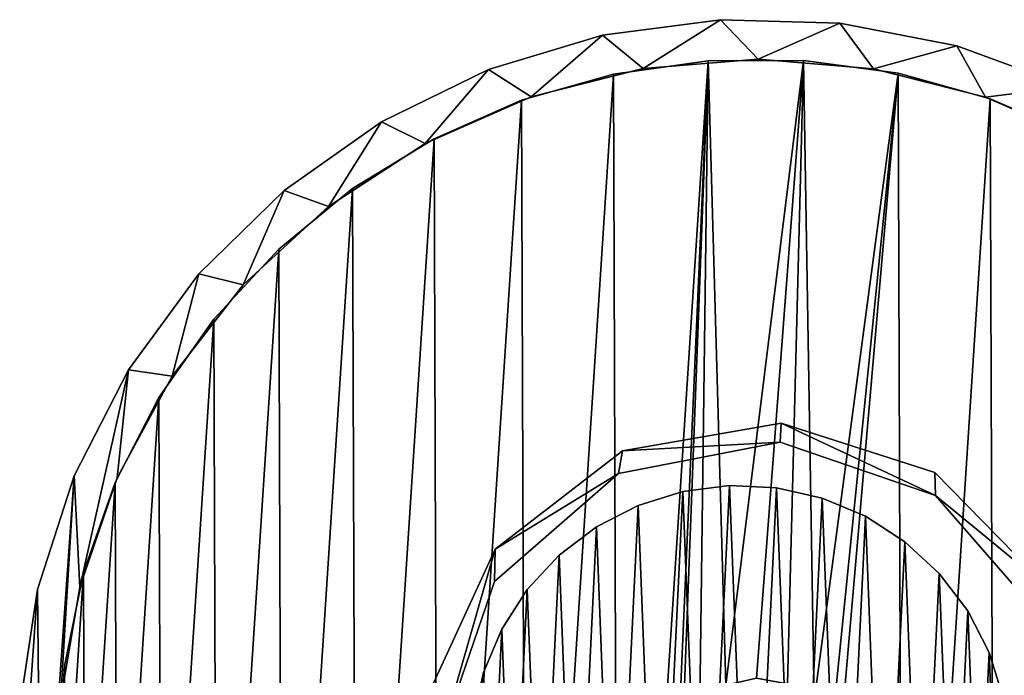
# Model space of a CAD drawing. Header units: millimetres. Extents: x 9.3 to 64.2, y -24.2 to 30.7.
# Tile 5 of 6: x 9.3 to 45.9, y 6.4 to 30.7. Entities that reach past the tile are written whole.
import ezdxf

# ---------------------------------------------------------------- set-up
doc = ezdxf.new("R2010")
doc.units = ezdxf.units.MM
doc.header["$LTSCALE"] = 25.4
doc.layers.get('0').update_dxf_attribs({"true_color": 0xff5454})

# ---------------------------------------------------------------- blocks, each defined once
blk = doc.blocks.new('LASER-8797.STL')
at = {"color": 250, "true_color": 0x262626}
mesh = blk.add_polyface(dxfattribs=at)
corners = [(9.954, 9.546, 1246.24), (9.336, 0.746, 1246.24), (9.29, 5.171, 1246.24), (10.091, -3.615, 1246.24), (11.312, 13.759, 1246.24), (10.811, 5.396, 1246.24), (10.811, 1.101, 1246.24), (11.519, 9.631, 1246.24), (13.328, 17.699, 1246.24), (12.914, 13.692, 1246.24), (14.958, 17.468, 1246.24), (15.949, 21.264, 1246.24), (17.597, 20.857, 1246.24), (19.109, 24.363, 1246.24), (20.756, 23.764, 1246.24), (22.725, 26.915, 1246.24), (24.352, 26.112, 1246.24), (26.703, 28.854, 1246.24), (28.284, 27.837, 1246.24), (30.941, 30.129, 1246.24), (32.447, 28.89, 1246.24), (35.329, 30.709, 1246.24), (36.727, 29.244, 1246.24), (39.752, 30.577, 1246.24), (41.006, 28.889, 1246.24), (44.097, 29.737, 1246.24), (45.169, 27.834, 1246.24), (48.252, 28.21, 1246.24), (49.101, 26.108, 1246.24), (52.107, 26.038, 1246.24), (52.695, 23.759, 1246.24), (55.564, 23.275, 1246.24), (55.854, 20.85, 1246.24), (58.534, 19.993, 1246.24), (58.491, 17.461, 1246.24), (60.534, 13.684, 1246.24), (60.938, 16.277, 1246.24), (61.928, 9.622, 1246.24), (61.908, 14.286, 1246.24), (62.715, 12.224, 1246.24), (62.634, 5.387, 1246.24), (11.537, -7.798, 1246.24), (11.517, -3.134, 1246.24), (12.91, -7.196, 1246.24), (13.634, -11.695, 1246.24), (14.954, -10.973, 1246.24), (16.33, -15.205, 1246.24), (17.59, -14.362, 1246.24), (19.553, -18.238, 1246.24), (20.749, -17.271, 1246.24), (23.221, -20.714, 1246.24), (24.344, -19.62, 1246.24), (27.239, -22.569, 1246.24), (28.276, -21.346, 1246.24), (31.503, -23.756, 1246.24), (32.438, -22.401, 1246.24), (35.902, -24.244, 1246.24), (36.718, -22.756, 1246.24), (40.322, -24.019, 1246.24), (40.997, -22.402, 1246.24), (44.648, -23.089, 1246.24), (45.16, -21.349, 1246.24), (48.77, -21.477, 1246.24), (49.093, -19.624, 1246.24), (52.579, -19.224, 1246.24), (52.688, -17.276, 1246.24), (55.978, -16.389, 1246.24), (55.848, -14.369, 1246.24), (58.486, -10.98, 1246.24), (58.878, -13.046, 1246.24), (60.531, -7.204, 1246.24), (61.204, -9.281, 1246.24), (61.926, -3.143, 1246.24), (62.896, -5.192, 1246.24), (62.633, 1.093, 1246.24), (63.819, 7.938, 1246.24), (63.911, -0.884, 1246.24), (64.221, 3.531, 1246.24)]
mesh.append_faces([[corners[k] for k in face] for face in [(0, 1, 2), (76, 75, 77)]], dxfattribs={"vtx0": -1, "color": 250})
mesh.append_faces([[corners[k] for k in face] for face in [(1, 0, 3), (5, 4, 7), (7, 8, 9), (9, 8, 10), (10, 11, 12), (12, 13, 14), (14, 15, 16), (16, 17, 18), (18, 19, 20), (20, 21, 22), (22, 23, 24), (24, 25, 26), (26, 27, 28), (28, 29, 30), (30, 31, 32), (32, 33, 34), (34, 33, 35), (35, 36, 37), (37, 39, 40), (41, 43, 44), (44, 45, 46), (46, 47, 48), (48, 49, 50), (50, 51, 52), (52, 53, 54), (54, 55, 56), (56, 57, 58), (58, 59, 60), (60, 61, 62), (62, 63, 64), (64, 65, 66), (66, 68, 69), (69, 70, 71), (71, 72, 73), (73, 75, 76)]], dxfattribs={"vtx0": -1, "vtx1": -1, "color": 250})
mesh.append_faces([[corners[k] for k in face] for face in [(3, 4, 5), (73, 40, 39)]], dxfattribs={"vtx0": -1, "vtx1": -1, "vtx2": -1, "color": 250})
mesh.append_faces([[corners[k] for k in face] for face in [(3, 0, 4), (3, 5, 6), (7, 4, 8), (10, 8, 11), (12, 11, 13), (14, 13, 15), (16, 15, 17), (18, 17, 19), (20, 19, 21), (22, 21, 23), (24, 23, 25), (26, 25, 27), (28, 27, 29), (30, 29, 31), (32, 31, 33), (35, 33, 36), (37, 36, 38), (37, 38, 39), (6, 41, 3), (41, 6, 42), (41, 42, 43), (44, 43, 45), (46, 45, 47), (48, 47, 49), (50, 49, 51), (52, 51, 53), (54, 53, 55), (56, 55, 57), (58, 57, 59), (60, 59, 61), (62, 61, 63), (64, 63, 65), (66, 65, 67), (66, 67, 68), (69, 68, 70), (71, 70, 72), (73, 72, 74), (73, 74, 40), (73, 39, 75)]], dxfattribs={"vtx0": -1, "vtx2": -1, "color": 250})
mesh = blk.add_polyface(dxfattribs=at)
corners = [(11.537, -7.798, 1322.24), (10.811, 1.101, 1322.24), (10.091, -3.615, 1322.24), (11.517, -3.134, 1322.24), (12.91, -7.196, 1322.24), (13.634, -11.695, 1322.24), (14.954, -10.973, 1322.24), (16.33, -15.205, 1322.24), (17.59, -14.362, 1322.24), (19.553, -18.238, 1322.24), (20.749, -17.271, 1322.24), (23.221, -20.714, 1322.24), (24.344, -19.62, 1322.24), (27.239, -22.569, 1322.24), (28.276, -21.346, 1322.24), (31.503, -23.756, 1322.24), (32.438, -22.401, 1322.24), (35.902, -24.244, 1322.24), (36.718, -22.756, 1322.24), (40.322, -24.019, 1322.24), (40.997, -22.402, 1322.24), (44.648, -23.089, 1322.24), (45.16, -21.349, 1322.24), (48.77, -21.477, 1322.24), (49.093, -19.624, 1322.24), (52.579, -19.224, 1322.24), (52.688, -17.276, 1322.24), (55.978, -16.389, 1322.24), (55.848, -14.369, 1322.24), (58.486, -10.98, 1322.24), (58.878, -13.046, 1322.24), (60.531, -7.204, 1322.24), (61.204, -9.281, 1322.24), (61.926, -3.143, 1322.24), (62.896, -5.192, 1322.24), (62.633, 1.093, 1322.24), (62.634, 5.387, 1322.24), (62.715, 12.224, 1322.24), (63.819, 7.938, 1322.24), (63.911, -0.884, 1322.24), (64.221, 3.531, 1322.24), (9.336, 0.746, 1322.24), (9.954, 9.546, 1322.24), (9.29, 5.171, 1322.24), (11.312, 13.759, 1322.24), (10.811, 5.396, 1322.24), (11.519, 9.631, 1322.24), (13.328, 17.699, 1322.24), (12.914, 13.692, 1322.24), (14.958, 17.468, 1322.24), (15.949, 21.264, 1322.24), (17.597, 20.857, 1322.24), (19.109, 24.363, 1322.24), (20.756, 23.764, 1322.24), (22.725, 26.915, 1322.24), (24.352, 26.112, 1322.24), (26.703, 28.854, 1322.24), (28.284, 27.837, 1322.24), (30.941, 30.129, 1322.24), (32.447, 28.89, 1322.24), (35.329, 30.709, 1322.24), (36.727, 29.244, 1322.24), (39.752, 30.577, 1322.24), (41.006, 28.889, 1322.24), (44.097, 29.737, 1322.24), (45.169, 27.834, 1322.24), (48.252, 28.21, 1322.24), (49.101, 26.108, 1322.24), (52.107, 26.038, 1322.24), (52.695, 23.759, 1322.24), (55.564, 23.275, 1322.24), (55.854, 20.85, 1322.24), (58.534, 19.993, 1322.24), (58.491, 17.461, 1322.24), (60.534, 13.684, 1322.24), (60.938, 16.277, 1322.24), (61.928, 9.622, 1322.24), (61.908, 14.286, 1322.24)]
mesh.append_faces([[corners[k] for k in face] for face in [(38, 39, 40), (41, 42, 43)]], dxfattribs={"vtx0": -1, "color": 250})
mesh.append_faces([[corners[k] for k in face] for face in [(0, 1, 2), (1, 0, 3), (3, 0, 4), (4, 5, 6), (6, 7, 8), (8, 9, 10), (10, 11, 12), (12, 13, 14), (14, 15, 16), (16, 17, 18), (18, 19, 20), (20, 21, 22), (22, 23, 24), (24, 25, 26), (26, 27, 28), (28, 27, 29), (29, 30, 31), (31, 32, 33), (33, 34, 35), (35, 34, 36), (37, 34, 38), (42, 2, 44), (45, 2, 1), (44, 46, 47), (47, 49, 50), (50, 51, 52), (52, 53, 54), (54, 55, 56), (56, 57, 58), (58, 59, 60), (60, 61, 62), (62, 63, 64), (64, 65, 66), (66, 67, 68), (68, 69, 70), (70, 71, 72), (72, 74, 75), (75, 76, 77), (77, 76, 37)]], dxfattribs={"vtx0": -1, "vtx1": -1, "color": 250})
mesh.append_faces([[corners[k] for k in face] for face in [(36, 34, 37), (44, 2, 45)]], dxfattribs={"vtx0": -1, "vtx1": -1, "vtx2": -1, "color": 250})
mesh.append_faces([[corners[k] for k in face] for face in [(4, 0, 5), (6, 5, 7), (8, 7, 9), (10, 9, 11), (12, 11, 13), (14, 13, 15), (16, 15, 17), (18, 17, 19), (20, 19, 21), (22, 21, 23), (24, 23, 25), (26, 25, 27), (29, 27, 30), (31, 30, 32), (33, 32, 34), (38, 34, 39), (42, 41, 2), (44, 45, 46), (47, 46, 48), (47, 48, 49), (50, 49, 51), (52, 51, 53), (54, 53, 55), (56, 55, 57), (58, 57, 59), (60, 59, 61), (62, 61, 63), (64, 63, 65), (66, 65, 67), (68, 67, 69), (70, 69, 71), (72, 71, 73), (72, 73, 74), (75, 74, 76), (37, 76, 36)]], dxfattribs={"vtx0": -1, "vtx2": -1, "color": 250})
mesh = blk.add_polyface(dxfattribs=at)
corners = [(30.941, 30.129, 1322.24), (35.329, 30.709, 1246.24), (30.941, 30.129, 1246.24), (35.329, 30.709, 1322.24)]
mesh.append_faces([[corners[k] for k in face] for face in [(0, 1, 2), (1, 0, 3)]], dxfattribs={"vtx0": -1, "color": 250})
mesh = blk.add_polyface(dxfattribs=at)
corners = [(35.329, 30.709, 1322.24), (39.752, 30.577, 1246.24), (35.329, 30.709, 1246.24), (39.752, 30.577, 1322.24)]
mesh.append_faces([[corners[k] for k in face] for face in [(0, 1, 2), (1, 0, 3)]], dxfattribs={"vtx0": -1, "color": 250})
mesh = blk.add_polyface(dxfattribs=at)
corners = [(39.752, 30.577, 1322.24), (44.097, 29.737, 1246.24), (39.752, 30.577, 1246.24), (44.097, 29.737, 1322.24)]
mesh.append_faces([[corners[k] for k in face] for face in [(0, 1, 2), (1, 0, 3)]], dxfattribs={"vtx0": -1, "color": 250})
mesh = blk.add_polyface(dxfattribs=at)
corners = [(26.703, 28.854, 1322.24), (30.941, 30.129, 1246.24), (26.703, 28.854, 1246.24), (30.941, 30.129, 1322.24)]
mesh.append_faces([[corners[k] for k in face] for face in [(0, 1, 2), (1, 0, 3)]], dxfattribs={"vtx0": -1, "color": 250})
mesh = blk.add_polyface(dxfattribs=at)
corners = [(44.097, 29.737, 1322.24), (48.252, 28.21, 1246.24), (44.097, 29.737, 1246.24), (48.252, 28.21, 1322.24)]
mesh.append_faces([[corners[k] for k in face] for face in [(0, 1, 2), (1, 0, 3)]], dxfattribs={"vtx0": -1, "color": 250})
mesh = blk.add_polyface(dxfattribs=at)
corners = [(35.037, -22.701, 1249.04), (33.723, 3.183, 1249.04), (31.52, -22.23, 1249.04), (33.975, 2.039, 1249.04), (34.645, 1.08, 1249.04), (35.631, 0.449, 1249.04), (38.585, -22.689, 1249.04), (36.784, 0.245, 1249.04), (37.927, 0.497, 1249.04), (38.887, 1.167, 1249.04), (42.099, -22.194, 1249.04), (39.517, 2.153, 1249.04), (39.722, 3.306, 1249.04), (41.925, 28.718, 1249.04), (45.345, 27.772, 1249.04), (45.513, -21.225, 1249.04), (48.605, 26.37, 1249.04), (48.763, -19.8, 1249.04), (51.643, 24.536, 1249.04), (51.789, -17.946, 1249.04), (54.404, 22.306, 1249.04), (54.534, -15.697, 1249.04), (56.835, 19.721, 1249.04), (56.947, -13.095, 1249.04), (58.891, 16.829, 1249.04), (58.983, -10.189, 1249.04), (60.534, 13.684, 1249.04), (60.605, -7.033, 1249.04), (61.734, 10.344, 1249.04), (61.782, -3.685, 1249.04), (62.468, 6.872, 1249.04), (62.492, -0.208, 1249.04), (62.722, 3.333, 1249.04), (10.977, -0.384, 1249.04), (10.952, 6.696, 1249.04), (10.722, 3.155, 1249.04), (11.663, 10.173, 1249.04), (11.711, -3.856, 1249.04), (12.839, 13.521, 1249.04), (12.91, -7.196, 1249.04), (14.461, 16.677, 1249.04), (14.554, -10.341, 1249.04), (16.498, 19.583, 1249.04), (16.61, -13.233, 1249.04), (18.911, 22.185, 1249.04), (19.041, -15.818, 1249.04), (21.656, 24.434, 1249.04), (21.801, -18.048, 1249.04), (24.682, 26.288, 1249.04), (24.84, -19.882, 1249.04), (27.932, 27.713, 1249.04), (28.099, -21.284, 1249.04), (31.345, 28.682, 1249.04), (34.859, 29.177, 1249.04), (33.928, 4.335, 1249.04), (34.558, 5.321, 1249.04), (35.518, 5.992, 1249.04), (38.408, 29.189, 1249.04), (36.661, 6.243, 1249.04), (37.813, 6.039, 1249.04), (38.8, 5.408, 1249.04), (39.47, 4.449, 1249.04)]
mesh.append_faces([[corners[k] for k in face] for face in [(30, 31, 32), (33, 34, 35)]], dxfattribs={"vtx0": -1, "color": 250})
mesh.append_faces([[corners[k] for k in face] for face in [(0, 1, 2), (1, 0, 3), (3, 0, 4), (4, 0, 5), (5, 6, 7), (7, 6, 8), (8, 6, 9), (9, 10, 11), (11, 10, 12), (13, 10, 14), (14, 15, 16), (16, 17, 18), (18, 19, 20), (20, 21, 22), (22, 23, 24), (24, 25, 26), (26, 27, 28), (28, 29, 30), (34, 33, 36), (36, 37, 38), (38, 39, 40), (40, 41, 42), (42, 43, 44), (44, 45, 46), (46, 47, 48), (48, 49, 50), (50, 51, 52), (52, 2, 53), (53, 56, 57), (57, 60, 13)]], dxfattribs={"vtx0": -1, "vtx1": -1, "color": 250})
mesh.append_faces([[corners[k] for k in face] for face in [(12, 10, 13), (53, 2, 1)]], dxfattribs={"vtx0": -1, "vtx1": -1, "vtx2": -1, "color": 250})
mesh.append_faces([[corners[k] for k in face] for face in [(5, 0, 6), (9, 6, 10), (14, 10, 15), (16, 15, 17), (18, 17, 19), (20, 19, 21), (22, 21, 23), (24, 23, 25), (26, 25, 27), (28, 27, 29), (30, 29, 31), (36, 33, 37), (38, 37, 39), (40, 39, 41), (42, 41, 43), (44, 43, 45), (46, 45, 47), (48, 47, 49), (50, 49, 51), (52, 51, 2), (53, 1, 54), (53, 54, 55), (53, 55, 56), (57, 56, 58), (57, 58, 59), (57, 59, 60), (13, 60, 61), (13, 61, 12)]], dxfattribs={"vtx0": -1, "vtx2": -1, "color": 250})
mesh = blk.add_polyface(dxfattribs=at)
corners = [(10.952, 6.696, 1248.24), (10.977, -0.384, 1248.24), (10.722, 3.155, 1248.24), (11.663, 10.173, 1248.24), (11.711, -3.856, 1248.24), (12.839, 13.521, 1248.24), (12.91, -7.196, 1248.24), (14.461, 16.677, 1248.24), (14.554, -10.341, 1248.24), (16.498, 19.583, 1248.24), (16.61, -13.233, 1248.24), (18.911, 22.185, 1248.24), (19.041, -15.818, 1248.24), (21.656, 24.434, 1248.24), (21.801, -18.048, 1248.24), (24.682, 26.288, 1248.24), (24.84, -19.882, 1248.24), (27.932, 27.713, 1248.24), (28.099, -21.284, 1248.24), (31.345, 28.682, 1248.24), (31.52, -22.23, 1248.24), (34.859, 29.177, 1248.24), (33.723, 3.183, 1248.24), (33.928, 4.335, 1248.24), (34.558, 5.321, 1248.24), (35.518, 5.992, 1248.24), (38.408, 29.189, 1248.24), (36.661, 6.243, 1248.24), (37.813, 6.039, 1248.24), (38.8, 5.408, 1248.24), (41.925, 28.718, 1248.24), (39.47, 4.449, 1248.24), (39.722, 3.306, 1248.24), (35.037, -22.701, 1248.24), (33.975, 2.039, 1248.24), (34.645, 1.08, 1248.24), (35.631, 0.449, 1248.24), (38.585, -22.689, 1248.24), (36.784, 0.245, 1248.24), (37.927, 0.497, 1248.24), (38.887, 1.167, 1248.24), (42.099, -22.194, 1248.24), (39.517, 2.153, 1248.24), (45.345, 27.772, 1248.24), (45.513, -21.225, 1248.24), (48.605, 26.37, 1248.24), (48.763, -19.8, 1248.24), (51.643, 24.536, 1248.24), (51.789, -17.946, 1248.24), (54.404, 22.306, 1248.24), (54.534, -15.697, 1248.24), (56.835, 19.721, 1248.24), (56.947, -13.095, 1248.24), (58.891, 16.829, 1248.24), (58.983, -10.189, 1248.24), (60.534, 13.684, 1248.24), (60.605, -7.033, 1248.24), (61.734, 10.344, 1248.24), (61.782, -3.685, 1248.24), (62.468, 6.872, 1248.24), (62.492, -0.208, 1248.24), (62.722, 3.333, 1248.24)]
mesh.append_faces([[corners[k] for k in face] for face in [(0, 1, 2), (60, 59, 61)]], dxfattribs={"vtx0": -1, "color": 250})
mesh.append_faces([[corners[k] for k in face] for face in [(1, 3, 4), (4, 5, 6), (6, 7, 8), (8, 9, 10), (10, 11, 12), (12, 13, 14), (14, 15, 16), (16, 17, 18), (18, 19, 20), (22, 21, 23), (23, 21, 24), (24, 21, 25), (25, 26, 27), (27, 26, 28), (28, 26, 29), (29, 30, 31), (31, 30, 32), (33, 36, 37), (37, 40, 41), (41, 43, 44), (44, 45, 46), (46, 47, 48), (48, 49, 50), (50, 51, 52), (52, 53, 54), (54, 55, 56), (56, 57, 58), (58, 59, 60)]], dxfattribs={"vtx0": -1, "vtx1": -1, "color": 250})
mesh.append_faces([[corners[k] for k in face] for face in [(20, 21, 22), (41, 32, 30)]], dxfattribs={"vtx0": -1, "vtx1": -1, "vtx2": -1, "color": 250})
mesh.append_faces([[corners[k] for k in face] for face in [(1, 0, 3), (4, 3, 5), (6, 5, 7), (8, 7, 9), (10, 9, 11), (12, 11, 13), (14, 13, 15), (16, 15, 17), (18, 17, 19), (20, 19, 21), (25, 21, 26), (29, 26, 30), (22, 33, 20), (33, 22, 34), (33, 34, 35), (33, 35, 36), (37, 36, 38), (37, 38, 39), (37, 39, 40), (41, 40, 42), (41, 42, 32), (41, 30, 43), (44, 43, 45), (46, 45, 47), (48, 47, 49), (50, 49, 51), (52, 51, 53), (54, 53, 55), (56, 55, 57), (58, 57, 59)]], dxfattribs={"vtx0": -1, "vtx2": -1, "color": 250})
mesh = blk.add_polyface(dxfattribs=at)
corners = [(31.345, 28.682, 1249.04), (34.859, 29.177, 1248.24), (31.345, 28.682, 1248.24), (34.859, 29.177, 1249.04)]
mesh.append_faces([[corners[k] for k in face] for face in [(0, 1, 2), (1, 0, 3)]], dxfattribs={"vtx0": -1, "color": 250})
mesh = blk.add_polyface(dxfattribs=at)
corners = [(36.727, 29.244, 1322.24), (32.447, 28.89, 1246.24), (36.727, 29.244, 1246.24), (32.447, 28.89, 1322.24)]
mesh.append_faces([[corners[k] for k in face] for face in [(0, 1, 2), (1, 0, 3)]], dxfattribs={"vtx0": -1, "color": 250})
mesh = blk.add_polyface(dxfattribs=at)
corners = [(34.859, 29.177, 1249.04), (38.408, 29.189, 1248.24), (34.859, 29.177, 1248.24), (38.408, 29.189, 1249.04)]
mesh.append_faces([[corners[k] for k in face] for face in [(0, 1, 2), (1, 0, 3)]], dxfattribs={"vtx0": -1, "color": 250})
mesh = blk.add_polyface(dxfattribs=at)
corners = [(41.006, 28.889, 1322.24), (36.727, 29.244, 1246.24), (41.006, 28.889, 1246.24), (36.727, 29.244, 1322.24)]
mesh.append_faces([[corners[k] for k in face] for face in [(0, 1, 2), (1, 0, 3)]], dxfattribs={"vtx0": -1, "color": 250})
mesh = blk.add_polyface(dxfattribs=at)
corners = [(38.408, 29.189, 1249.04), (41.925, 28.718, 1248.24), (38.408, 29.189, 1248.24), (41.925, 28.718, 1249.04)]
mesh.append_faces([[corners[k] for k in face] for face in [(0, 1, 2), (1, 0, 3)]], dxfattribs={"vtx0": -1, "color": 250})
mesh = blk.add_polyface(dxfattribs=at)
corners = [(22.725, 26.915, 1322.24), (26.703, 28.854, 1246.24), (22.725, 26.915, 1246.24), (26.703, 28.854, 1322.24)]
mesh.append_faces([[corners[k] for k in face] for face in [(0, 1, 2), (1, 0, 3)]], dxfattribs={"vtx0": -1, "color": 250})
mesh = blk.add_polyface(dxfattribs=at)
corners = [(27.932, 27.713, 1249.04), (31.345, 28.682, 1248.24), (27.932, 27.713, 1248.24), (31.345, 28.682, 1249.04)]
mesh.append_faces([[corners[k] for k in face] for face in [(0, 1, 2), (1, 0, 3)]], dxfattribs={"vtx0": -1, "color": 250})
mesh = blk.add_polyface(dxfattribs=at)
corners = [(32.447, 28.89, 1322.24), (28.284, 27.837, 1246.24), (32.447, 28.89, 1246.24), (28.284, 27.837, 1322.24)]
mesh.append_faces([[corners[k] for k in face] for face in [(0, 1, 2), (1, 0, 3)]], dxfattribs={"vtx0": -1, "color": 250})
mesh = blk.add_polyface(dxfattribs=at)
corners = [(45.169, 27.834, 1322.24), (41.006, 28.889, 1246.24), (45.169, 27.834, 1246.24), (41.006, 28.889, 1322.24)]
mesh.append_faces([[corners[k] for k in face] for face in [(0, 1, 2), (1, 0, 3)]], dxfattribs={"vtx0": -1, "color": 250})
mesh = blk.add_polyface(dxfattribs=at)
corners = [(41.925, 28.718, 1249.04), (45.345, 27.772, 1248.24), (41.925, 28.718, 1248.24), (45.345, 27.772, 1249.04)]
mesh.append_faces([[corners[k] for k in face] for face in [(0, 1, 2), (1, 0, 3)]], dxfattribs={"vtx0": -1, "color": 250})
mesh = blk.add_polyface(dxfattribs=at)
corners = [(28.284, 27.837, 1322.24), (24.352, 26.112, 1246.24), (28.284, 27.837, 1246.24), (24.352, 26.112, 1322.24)]
mesh.append_faces([[corners[k] for k in face] for face in [(0, 1, 2), (1, 0, 3)]], dxfattribs={"vtx0": -1, "color": 250})
mesh = blk.add_polyface(dxfattribs=at)
corners = [(49.101, 26.108, 1322.24), (45.169, 27.834, 1246.24), (49.101, 26.108, 1246.24), (45.169, 27.834, 1322.24)]
mesh.append_faces([[corners[k] for k in face] for face in [(0, 1, 2), (1, 0, 3)]], dxfattribs={"vtx0": -1, "color": 250})
mesh = blk.add_polyface(dxfattribs=at)
corners = [(24.682, 26.288, 1249.04), (27.932, 27.713, 1248.24), (24.682, 26.288, 1248.24), (27.932, 27.713, 1249.04)]
mesh.append_faces([[corners[k] for k in face] for face in [(0, 1, 2), (1, 0, 3)]], dxfattribs={"vtx0": -1, "color": 250})
mesh = blk.add_polyface(dxfattribs=at)
corners = [(45.345, 27.772, 1249.04), (48.605, 26.37, 1248.24), (45.345, 27.772, 1248.24), (48.605, 26.37, 1249.04)]
mesh.append_faces([[corners[k] for k in face] for face in [(0, 1, 2), (1, 0, 3)]], dxfattribs={"vtx0": -1, "color": 250})
mesh = blk.add_polyface(dxfattribs=at)
corners = [(19.109, 24.363, 1322.24), (22.725, 26.915, 1246.24), (19.109, 24.363, 1246.24), (22.725, 26.915, 1322.24)]
mesh.append_faces([[corners[k] for k in face] for face in [(0, 1, 2), (1, 0, 3)]], dxfattribs={"vtx0": -1, "color": 250})
mesh = blk.add_polyface(dxfattribs=at)
corners = [(24.352, 26.112, 1322.24), (20.756, 23.764, 1246.24), (24.352, 26.112, 1246.24), (20.756, 23.764, 1322.24)]
mesh.append_faces([[corners[k] for k in face] for face in [(0, 1, 2), (1, 0, 3)]], dxfattribs={"vtx0": -1, "color": 250})
mesh = blk.add_polyface(dxfattribs=at)
corners = [(21.656, 24.434, 1249.04), (24.682, 26.288, 1248.24), (21.656, 24.434, 1248.24), (24.682, 26.288, 1249.04)]
mesh.append_faces([[corners[k] for k in face] for face in [(0, 1, 2), (1, 0, 3)]], dxfattribs={"vtx0": -1, "color": 250})
mesh = blk.add_polyface(dxfattribs=at)
corners = [(15.949, 21.264, 1322.24), (19.109, 24.363, 1246.24), (15.949, 21.264, 1246.24), (19.109, 24.363, 1322.24)]
mesh.append_faces([[corners[k] for k in face] for face in [(0, 1, 2), (1, 0, 3)]], dxfattribs={"vtx0": -1, "color": 250})
mesh = blk.add_polyface(dxfattribs=at)
corners = [(18.911, 22.185, 1249.04), (21.656, 24.434, 1248.24), (18.911, 22.185, 1248.24), (21.656, 24.434, 1249.04)]
mesh.append_faces([[corners[k] for k in face] for face in [(0, 1, 2), (1, 0, 3)]], dxfattribs={"vtx0": -1, "color": 250})
mesh = blk.add_polyface(dxfattribs=at)
corners = [(20.756, 23.764, 1322.24), (17.597, 20.857, 1246.24), (20.756, 23.764, 1246.24), (17.597, 20.857, 1322.24)]
mesh.append_faces([[corners[k] for k in face] for face in [(0, 1, 2), (1, 0, 3)]], dxfattribs={"vtx0": -1, "color": 250})
mesh = blk.add_polyface(dxfattribs=at)
corners = [(18.911, 22.185, 1249.04), (16.498, 19.583, 1248.24), (16.498, 19.583, 1249.04), (18.911, 22.185, 1248.24)]
mesh.append_faces([[corners[k] for k in face] for face in [(0, 1, 2), (1, 0, 3)]], dxfattribs={"vtx0": -1, "color": 250})
mesh = blk.add_polyface(dxfattribs=at)
corners = [(15.949, 21.264, 1322.24), (13.328, 17.699, 1246.24), (13.328, 17.699, 1322.24), (15.949, 21.264, 1246.24)]
mesh.append_faces([[corners[k] for k in face] for face in [(0, 1, 2), (1, 0, 3)]], dxfattribs={"vtx0": -1, "color": 250})
mesh = blk.add_polyface(dxfattribs=at)
corners = [(17.597, 20.857, 1246.24), (14.958, 17.468, 1322.24), (14.958, 17.468, 1246.24), (17.597, 20.857, 1322.24)]
mesh.append_faces([[corners[k] for k in face] for face in [(0, 1, 2), (1, 0, 3)]], dxfattribs={"vtx0": -1, "color": 250})
mesh = blk.add_polyface(dxfattribs=at)
corners = [(16.498, 19.583, 1249.04), (14.461, 16.677, 1248.24), (14.461, 16.677, 1249.04), (16.498, 19.583, 1248.24)]
mesh.append_faces([[corners[k] for k in face] for face in [(0, 1, 2), (1, 0, 3)]], dxfattribs={"vtx0": -1, "color": 250})
mesh = blk.add_polyface(dxfattribs=at)
corners = [(13.328, 17.699, 1322.24), (11.312, 13.759, 1246.24), (11.312, 13.759, 1322.24), (13.328, 17.699, 1246.24)]
mesh.append_faces([[corners[k] for k in face] for face in [(0, 1, 2), (1, 0, 3)]], dxfattribs={"vtx0": -1, "color": 250})
mesh = blk.add_polyface(dxfattribs=at)
corners = [(14.958, 17.468, 1246.24), (12.914, 13.692, 1322.24), (12.914, 13.692, 1246.24), (14.958, 17.468, 1322.24)]
mesh.append_faces([[corners[k] for k in face] for face in [(0, 1, 2), (1, 0, 3)]], dxfattribs={"vtx0": -1, "color": 250})
mesh = blk.add_polyface(dxfattribs=at)
corners = [(14.461, 16.677, 1249.04), (12.839, 13.521, 1248.24), (12.839, 13.521, 1249.04), (14.461, 16.677, 1248.24)]
mesh.append_faces([[corners[k] for k in face] for face in [(0, 1, 2), (1, 0, 3)]], dxfattribs={"vtx0": -1, "color": 250})
mesh = blk.add_polyface(dxfattribs=at)
corners = [(24.757, -0.374, 522.416), (26.122, -1.939, 522.416), (24.95, 4.056, 522.416), (27.809, -5.52, 522.416), (30.133, -6.545, 522.416), (32.903, -8.658, 522.416), (35.911, -8.528, 522.416), (35.863, -9.226, 522.416), (38.872, -9.07, 522.416), (41.905, -7.357, 522.416), (44.348, -6.66, 522.416), (46.511, -3.345, 522.416), (48.077, -1.982, 522.416), (48.494, 2.432, 522.416), (49.205, 3.894, 522.416), (24.446, 5.601, 522.416), (26.948, 11.036, 522.416), (26.933, 9.833, 522.416), (31.539, 13.845, 522.416), (31.688, 14.686, 522.416), (37.534, 15.016, 522.416), (37.582, 15.714, 522.416), (43.311, 13.033, 522.416), (43.279, 13.886, 522.416), (47.474, 9.62, 522.416), (47.323, 8.427, 522.416)]
mesh.append_faces([[corners[k] for k in face] for face in [(1, 3, 4), (4, 5, 6), (6, 8, 9), (9, 10, 11), (11, 12, 13), (15, 2, 16), (16, 18, 19), (19, 20, 21), (21, 22, 23), (23, 22, 24), (24, 13, 14)]], dxfattribs={"vtx0": -1, "vtx1": -1, "color": 250})
mesh.append_faces([[corners[k] for k in face] for face in [(0, 1, 2), (1, 0, 3), (4, 3, 5), (6, 5, 7), (6, 7, 8), (9, 8, 10), (11, 10, 12), (13, 12, 14), (2, 15, 0), (16, 2, 17), (16, 17, 18), (19, 18, 20), (21, 20, 22), (24, 22, 25), (24, 25, 13)]], dxfattribs={"vtx0": -1, "vtx2": -1, "color": 250})
mesh = blk.add_polyface(dxfattribs=at)
corners = [(24.446, 5.601, 22.416), (24.95, 4.056, 22.416), (24.757, -0.374, 22.416), (26.948, 11.036, 22.416), (26.933, 9.833, 22.416), (31.539, 13.845, 22.416), (31.688, 14.686, 22.416), (37.534, 15.016, 22.416), (37.582, 15.714, 22.416), (43.311, 13.033, 22.416), (43.279, 13.886, 22.416), (47.474, 9.62, 22.416), (47.323, 8.427, 22.416), (48.494, 2.432, 22.416), (49.205, 3.894, 22.416), (26.122, -1.939, 22.416), (27.809, -5.52, 22.416), (30.133, -6.545, 22.416), (32.903, -8.658, 22.416), (35.911, -8.528, 22.416), (35.863, -9.226, 22.416), (38.872, -9.07, 22.416), (41.905, -7.357, 22.416), (44.348, -6.66, 22.416), (46.511, -3.345, 22.416), (48.077, -1.982, 22.416)]
mesh.append_faces([[corners[k] for k in face] for face in [(0, 1, 2), (1, 3, 4), (4, 3, 5), (5, 6, 7), (7, 8, 9), (9, 11, 12), (12, 11, 13), (2, 15, 16), (15, 2, 1), (16, 17, 18), (18, 19, 20), (20, 19, 21), (21, 22, 23), (23, 24, 25), (25, 13, 14)]], dxfattribs={"vtx0": -1, "vtx1": -1, "color": 250})
mesh.append_faces([[corners[k] for k in face] for face in [(1, 0, 3), (5, 3, 6), (7, 6, 8), (9, 8, 10), (9, 10, 11), (13, 11, 14), (16, 15, 17), (18, 17, 19), (21, 19, 22), (23, 22, 24), (25, 24, 13)]], dxfattribs={"vtx0": -1, "vtx2": -1, "color": 250})
mesh = blk.add_polyface(dxfattribs=at)
corners = [(31.688, 14.686, 522.416), (37.582, 15.714, 22.416), (31.688, 14.686, 22.416), (37.582, 15.714, 522.416)]
mesh.append_faces([[corners[k] for k in face] for face in [(0, 1, 2), (1, 0, 3)]], dxfattribs={"vtx0": -1, "color": 250})
mesh = blk.add_polyface(dxfattribs=at)
corners = [(37.582, 15.714, 522.416), (43.279, 13.886, 22.416), (37.582, 15.714, 22.416), (43.279, 13.886, 522.416)]
mesh.append_faces([[corners[k] for k in face] for face in [(0, 1, 2), (1, 0, 3)]], dxfattribs={"vtx0": -1, "color": 250})
mesh = blk.add_polyface(dxfattribs=at)
corners = [(37.534, 15.016, 522.416), (31.539, 13.845, 22.416), (37.534, 15.016, 22.416), (31.539, 13.845, 522.416)]
mesh.append_faces([[corners[k] for k in face] for face in [(0, 1, 2), (1, 0, 3)]], dxfattribs={"vtx0": -1, "color": 250})
mesh = blk.add_polyface(dxfattribs=at)
corners = [(43.311, 13.033, 522.416), (37.534, 15.016, 22.416), (43.311, 13.033, 22.416), (37.534, 15.016, 522.416)]
mesh.append_faces([[corners[k] for k in face] for face in [(0, 1, 2), (1, 0, 3)]], dxfattribs={"vtx0": -1, "color": 250})
mesh = blk.add_polyface(dxfattribs=at)
corners = [(26.948, 11.036, 522.416), (31.688, 14.686, 22.416), (26.948, 11.036, 22.416), (31.688, 14.686, 522.416)]
mesh.append_faces([[corners[k] for k in face] for face in [(0, 1, 2), (1, 0, 3)]], dxfattribs={"vtx0": -1, "color": 250})
mesh = blk.add_polyface(dxfattribs=at)
corners = [(11.312, 13.759, 1322.24), (9.954, 9.546, 1246.24), (9.954, 9.546, 1322.24), (11.312, 13.759, 1246.24)]
mesh.append_faces([[corners[k] for k in face] for face in [(0, 1, 2), (1, 0, 3)]], dxfattribs={"vtx0": -1, "color": 250})
mesh = blk.add_polyface(dxfattribs=at)
corners = [(12.914, 13.692, 1246.24), (11.519, 9.631, 1322.24), (11.519, 9.631, 1246.24), (12.914, 13.692, 1322.24)]
mesh.append_faces([[corners[k] for k in face] for face in [(0, 1, 2), (1, 0, 3)]], dxfattribs={"vtx0": -1, "color": 250})
mesh = blk.add_polyface(dxfattribs=at)
corners = [(31.539, 13.845, 522.416), (26.933, 9.833, 22.416), (31.539, 13.845, 22.416), (26.933, 9.833, 522.416)]
mesh.append_faces([[corners[k] for k in face] for face in [(0, 1, 2), (1, 0, 3)]], dxfattribs={"vtx0": -1, "color": 250})
mesh = blk.add_polyface(dxfattribs=at)
corners = [(43.279, 13.886, 22.416), (47.474, 9.62, 522.416), (47.474, 9.62, 22.416), (43.279, 13.886, 522.416)]
mesh.append_faces([[corners[k] for k in face] for face in [(0, 1, 2), (1, 0, 3)]], dxfattribs={"vtx0": -1, "color": 250})
mesh = blk.add_polyface(dxfattribs=at)
corners = [(12.839, 13.521, 1249.04), (11.663, 10.173, 1248.24), (11.663, 10.173, 1249.04), (12.839, 13.521, 1248.24)]
mesh.append_faces([[corners[k] for k in face] for face in [(0, 1, 2), (1, 0, 3)]], dxfattribs={"vtx0": -1, "color": 250})
at = {"color": 7, "true_color": 0xffffff}
mesh = blk.add_polyface(dxfattribs=at)
corners = [(26.14, 4.761, 27.223), (26.275, 1.29, 27.223), (26.056, 3.02, 27.223), (26.525, 6.461, 27.223), (26.792, -0.374, 27.223), (27.199, 8.068, 27.223), (27.589, -1.924, 27.223), (28.143, 9.534, 27.223), (28.644, -3.312, 27.223), (29.326, 10.814, 27.223), (29.924, -4.496, 27.223), (30.714, 11.868, 27.223), (31.39, -5.439, 27.223), (32.264, 12.666, 27.223), (32.997, -6.113, 27.223), (33.929, 13.183, 27.223), (34.697, -6.498, 27.223), (35.658, 13.402, 27.223), (36.438, -6.582, 27.223), (37.399, 13.318, 27.223), (38.167, -6.363, 27.223), (39.099, 12.933, 27.223), (39.832, -5.846, 27.223), (40.706, 12.259, 27.223), (41.382, -5.049, 27.223), (42.172, 11.315, 27.223), (42.77, -3.994, 27.223), (43.452, 10.132, 27.223), (43.953, -2.714, 27.223), (44.507, 8.744, 27.223), (44.897, -1.248, 27.223), (45.304, 7.194, 27.223), (45.571, 0.359, 27.223), (45.821, 5.529, 27.223), (45.956, 2.059, 27.223), (46.04, 3.8, 27.223)]
mesh.append_faces([[corners[k] for k in face] for face in [(0, 1, 2), (34, 33, 35)]], dxfattribs={"vtx0": -1, "color": 7})
mesh.append_faces([[corners[k] for k in face] for face in [(1, 3, 4), (4, 5, 6), (6, 7, 8), (8, 9, 10), (10, 11, 12), (12, 13, 14), (14, 15, 16), (16, 17, 18), (18, 19, 20), (20, 21, 22), (22, 23, 24), (24, 25, 26), (26, 27, 28), (28, 29, 30), (30, 31, 32), (32, 33, 34)]], dxfattribs={"vtx0": -1, "vtx1": -1, "color": 7})
mesh.append_faces([[corners[k] for k in face] for face in [(1, 0, 3), (4, 3, 5), (6, 5, 7), (8, 7, 9), (10, 9, 11), (12, 11, 13), (14, 13, 15), (16, 15, 17), (18, 17, 19), (20, 19, 21), (22, 21, 23), (24, 23, 25), (26, 25, 27), (28, 27, 29), (30, 29, 31), (32, 31, 33)]], dxfattribs={"vtx0": -1, "vtx2": -1, "color": 7})
mesh = blk.add_polyface(dxfattribs=at)
corners = [(26.275, 1.29, 63.223), (26.14, 4.761, 63.223), (26.056, 3.02, 63.223), (26.525, 6.461, 63.223), (26.792, -0.374, 63.223), (27.199, 8.068, 63.223), (27.589, -1.924, 63.223), (28.143, 9.534, 63.223), (28.644, -3.312, 63.223), (29.326, 10.814, 63.223), (29.924, -4.496, 63.223), (30.714, 11.868, 63.223), (31.39, -5.439, 63.223), (32.264, 12.666, 63.223), (32.997, -6.113, 63.223), (33.929, 13.183, 63.223), (34.697, -6.498, 63.223), (35.658, 13.402, 63.223), (36.438, -6.582, 63.223), (37.399, 13.318, 63.223), (38.167, -6.363, 63.223), (39.099, 12.933, 63.223), (39.832, -5.846, 63.223), (40.706, 12.259, 63.223), (41.382, -5.049, 63.223), (42.172, 11.315, 63.223), (42.77, -3.994, 63.223), (43.452, 10.132, 63.223), (43.953, -2.714, 63.223), (44.507, 8.744, 63.223), (44.897, -1.248, 63.223), (45.304, 7.194, 63.223), (45.571, 0.359, 63.223), (45.821, 5.529, 63.223), (45.956, 2.059, 63.223), (46.04, 3.8, 63.223)]
mesh.append_faces([[corners[k] for k in face] for face in [(0, 1, 2), (33, 34, 35)]], dxfattribs={"vtx0": -1, "color": 7})
mesh.append_faces([[corners[k] for k in face] for face in [(1, 0, 3), (3, 4, 5), (5, 6, 7), (7, 8, 9), (9, 10, 11), (11, 12, 13), (13, 14, 15), (15, 16, 17), (17, 18, 19), (19, 20, 21), (21, 22, 23), (23, 24, 25), (25, 26, 27), (27, 28, 29), (29, 30, 31), (31, 32, 33)]], dxfattribs={"vtx0": -1, "vtx1": -1, "color": 7})
mesh.append_faces([[corners[k] for k in face] for face in [(3, 0, 4), (5, 4, 6), (7, 6, 8), (9, 8, 10), (11, 10, 12), (13, 12, 14), (15, 14, 16), (17, 16, 18), (19, 18, 20), (21, 20, 22), (23, 22, 24), (25, 24, 26), (27, 26, 28), (29, 28, 30), (31, 30, 32), (33, 32, 34)]], dxfattribs={"vtx0": -1, "vtx2": -1, "color": 7})
mesh = blk.add_polyface(dxfattribs=at)
corners = [(32.264, 12.666, 63.223), (33.929, 13.183, 27.223), (32.264, 12.666, 27.223), (33.929, 13.183, 63.223)]
mesh.append_faces([[corners[k] for k in face] for face in [(0, 1, 2), (1, 0, 3)]], dxfattribs={"vtx0": -1, "color": 7})
mesh = blk.add_polyface(dxfattribs=at)
corners = [(33.929, 13.183, 63.223), (35.658, 13.402, 27.223), (33.929, 13.183, 27.223), (35.658, 13.402, 63.223)]
mesh.append_faces([[corners[k] for k in face] for face in [(0, 1, 2), (1, 0, 3)]], dxfattribs={"vtx0": -1, "color": 7})
mesh = blk.add_polyface(dxfattribs=at)
corners = [(35.658, 13.402, 63.223), (37.399, 13.318, 27.223), (35.658, 13.402, 27.223), (37.399, 13.318, 63.223)]
mesh.append_faces([[corners[k] for k in face] for face in [(0, 1, 2), (1, 0, 3)]], dxfattribs={"vtx0": -1, "color": 7})
mesh = blk.add_polyface(dxfattribs=at)
corners = [(37.399, 13.318, 63.223), (39.099, 12.933, 27.223), (37.399, 13.318, 27.223), (39.099, 12.933, 63.223)]
mesh.append_faces([[corners[k] for k in face] for face in [(0, 1, 2), (1, 0, 3)]], dxfattribs={"vtx0": -1, "color": 7})
mesh = blk.add_polyface(dxfattribs=at)
corners = [(39.099, 12.933, 63.223), (40.706, 12.259, 27.223), (39.099, 12.933, 27.223), (40.706, 12.259, 63.223)]
mesh.append_faces([[corners[k] for k in face] for face in [(0, 1, 2), (1, 0, 3)]], dxfattribs={"vtx0": -1, "color": 7})
at = {"color": 250, "true_color": 0x262626}
mesh = blk.add_polyface(dxfattribs=at)
corners = [(43.311, 13.033, 522.416), (47.323, 8.427, 22.416), (47.323, 8.427, 522.416), (43.311, 13.033, 22.416)]
mesh.append_faces([[corners[k] for k in face] for face in [(0, 1, 2), (1, 0, 3)]], dxfattribs={"vtx0": -1, "color": 250})
at = {"color": 7, "true_color": 0xffffff}
mesh = blk.add_polyface(dxfattribs=at)
corners = [(30.714, 11.868, 63.223), (32.264, 12.666, 27.223), (30.714, 11.868, 27.223), (32.264, 12.666, 63.223)]
mesh.append_faces([[corners[k] for k in face] for face in [(0, 1, 2), (1, 0, 3)]], dxfattribs={"vtx0": -1, "color": 7})
mesh = blk.add_polyface(dxfattribs=at)
corners = [(40.706, 12.259, 63.223), (42.172, 11.315, 27.223), (40.706, 12.259, 27.223), (42.172, 11.315, 63.223)]
mesh.append_faces([[corners[k] for k in face] for face in [(0, 1, 2), (1, 0, 3)]], dxfattribs={"vtx0": -1, "color": 7})
mesh = blk.add_polyface(dxfattribs=at)
corners = [(29.326, 10.814, 63.223), (30.714, 11.868, 27.223), (29.326, 10.814, 27.223), (30.714, 11.868, 63.223)]
mesh.append_faces([[corners[k] for k in face] for face in [(0, 1, 2), (1, 0, 3)]], dxfattribs={"vtx0": -1, "color": 7})
at = {"color": 250, "true_color": 0x262626}
mesh = blk.add_polyface(dxfattribs=at)
corners = [(26.948, 11.036, 522.416), (24.446, 5.601, 22.416), (24.446, 5.601, 522.416), (26.948, 11.036, 22.416)]
mesh.append_faces([[corners[k] for k in face] for face in [(0, 1, 2), (1, 0, 3)]], dxfattribs={"vtx0": -1, "color": 250})
at = {"color": 7, "true_color": 0xffffff}
mesh = blk.add_polyface(dxfattribs=at)
corners = [(42.172, 11.315, 63.223), (43.452, 10.132, 27.223), (42.172, 11.315, 27.223), (43.452, 10.132, 63.223)]
mesh.append_faces([[corners[k] for k in face] for face in [(0, 1, 2), (1, 0, 3)]], dxfattribs={"vtx0": -1, "color": 7})
mesh = blk.add_polyface(dxfattribs=at)
corners = [(29.326, 10.814, 63.223), (28.143, 9.534, 27.223), (28.143, 9.534, 63.223), (29.326, 10.814, 27.223)]
mesh.append_faces([[corners[k] for k in face] for face in [(0, 1, 2), (1, 0, 3)]], dxfattribs={"vtx0": -1, "color": 7})
at = {"color": 250, "true_color": 0x262626}
mesh = blk.add_polyface(dxfattribs=at)
corners = [(11.663, 10.173, 1249.04), (10.952, 6.696, 1248.24), (10.952, 6.696, 1249.04), (11.663, 10.173, 1248.24)]
mesh.append_faces([[corners[k] for k in face] for face in [(0, 1, 2), (1, 0, 3)]], dxfattribs={"vtx0": -1, "color": 250})
at = {"color": 7, "true_color": 0xffffff}
mesh = blk.add_polyface(dxfattribs=at)
corners = [(43.452, 10.132, 27.223), (44.507, 8.744, 63.223), (44.507, 8.744, 27.223), (43.452, 10.132, 63.223)]
mesh.append_faces([[corners[k] for k in face] for face in [(0, 1, 2), (1, 0, 3)]], dxfattribs={"vtx0": -1, "color": 7})
at = {"color": 250, "true_color": 0x262626}
mesh = blk.add_polyface(dxfattribs=at)
corners = [(9.954, 9.546, 1322.24), (9.29, 5.171, 1246.24), (9.29, 5.171, 1322.24), (9.954, 9.546, 1246.24)]
mesh.append_faces([[corners[k] for k in face] for face in [(0, 1, 2), (1, 0, 3)]], dxfattribs={"vtx0": -1, "color": 250})
mesh = blk.add_polyface(dxfattribs=at)
corners = [(11.519, 9.631, 1246.24), (10.811, 5.396, 1322.24), (10.811, 5.396, 1246.24), (11.519, 9.631, 1322.24)]
mesh.append_faces([[corners[k] for k in face] for face in [(0, 1, 2), (1, 0, 3)]], dxfattribs={"vtx0": -1, "color": 250})
mesh = blk.add_polyface(dxfattribs=at)
corners = [(26.933, 9.833, 22.416), (24.95, 4.056, 522.416), (24.95, 4.056, 22.416), (26.933, 9.833, 522.416)]
mesh.append_faces([[corners[k] for k in face] for face in [(0, 1, 2), (1, 0, 3)]], dxfattribs={"vtx0": -1, "color": 250})
at = {"color": 7, "true_color": 0xffffff}
mesh = blk.add_polyface(dxfattribs=at)
corners = [(28.143, 9.534, 63.223), (27.199, 8.068, 27.223), (27.199, 8.068, 63.223), (28.143, 9.534, 27.223)]
mesh.append_faces([[corners[k] for k in face] for face in [(0, 1, 2), (1, 0, 3)]], dxfattribs={"vtx0": -1, "color": 7})
mesh = blk.add_polyface(dxfattribs=at)
corners = [(44.507, 8.744, 27.223), (45.304, 7.194, 63.223), (45.304, 7.194, 27.223), (44.507, 8.744, 63.223)]
mesh.append_faces([[corners[k] for k in face] for face in [(0, 1, 2), (1, 0, 3)]], dxfattribs={"vtx0": -1, "color": 7})
mesh = blk.add_polyface(dxfattribs=at)
corners = [(27.199, 8.068, 63.223), (26.525, 6.461, 27.223), (26.525, 6.461, 63.223), (27.199, 8.068, 27.223)]
mesh.append_faces([[corners[k] for k in face] for face in [(0, 1, 2), (1, 0, 3)]], dxfattribs={"vtx0": -1, "color": 7})
mesh = blk.add_polyface(dxfattribs=at)
corners = [(45.304, 7.194, 27.223), (45.821, 5.529, 63.223), (45.821, 5.529, 27.223), (45.304, 7.194, 63.223)]
mesh.append_faces([[corners[k] for k in face] for face in [(0, 1, 2), (1, 0, 3)]], dxfattribs={"vtx0": -1, "color": 7})
at = {"color": 250, "true_color": 0x262626}
mesh = blk.add_polyface(dxfattribs=at)
corners = [(10.952, 6.696, 1249.04), (10.722, 3.155, 1248.24), (10.722, 3.155, 1249.04), (10.952, 6.696, 1248.24)]
mesh.append_faces([[corners[k] for k in face] for face in [(0, 1, 2), (1, 0, 3)]], dxfattribs={"vtx0": -1, "color": 250})
at = {"color": 7, "true_color": 0xffffff}
mesh = blk.add_polyface(dxfattribs=at)
corners = [(26.525, 6.461, 63.223), (26.14, 4.761, 27.223), (26.14, 4.761, 63.223), (26.525, 6.461, 27.223)]
mesh.append_faces([[corners[k] for k in face] for face in [(0, 1, 2), (1, 0, 3)]], dxfattribs={"vtx0": -1, "color": 7})

msp = doc.modelspace()

# ---------------------------------------------------------------- block references
at = {"color": 0}
msp.add_blockref('LASER-8797.STL', (0, 0), dxfattribs=at)

doc.saveas('drawing.dxf')
